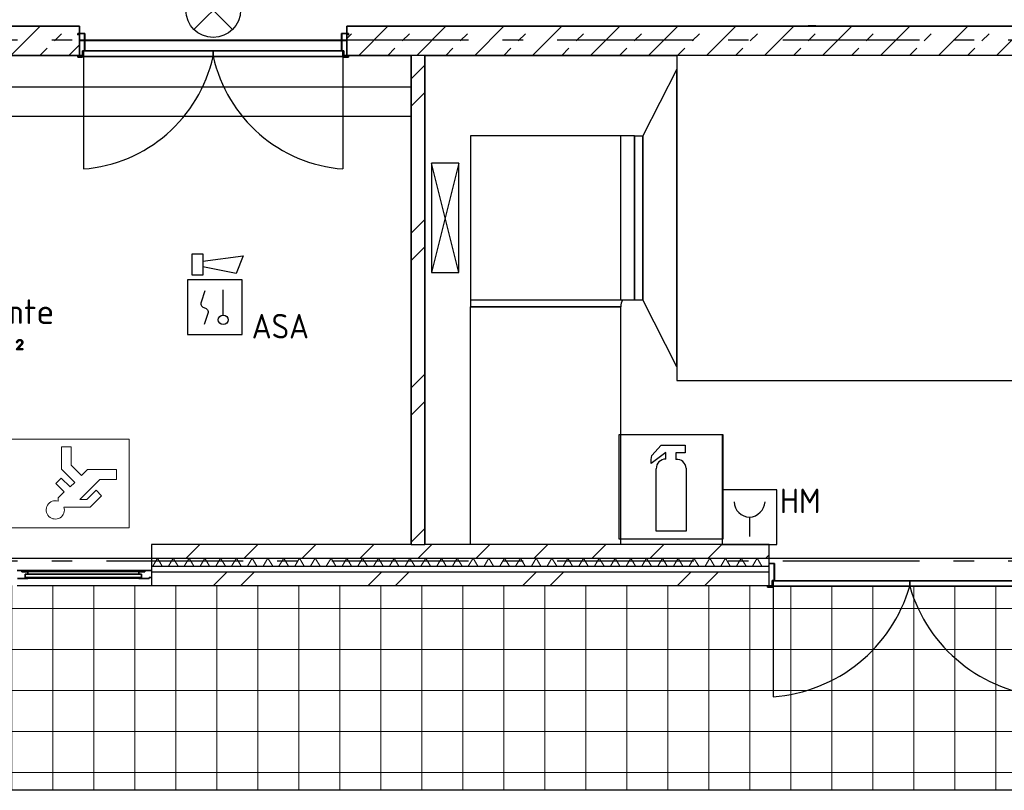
# Model space of a CAD drawing. Header units: millimetres. Extents: x -285236 to 84130, y -470 to 79511.
# Tile 99 of 192: x 19783 to 26988, y 11809 to 17450. Entities that reach past the tile are written whole.
import ezdxf
from ezdxf.enums import TextEntityAlignment as Align

# ---------------------------------------------------------------- set-up
doc = ezdxf.new("R2010")
doc.units = ezdxf.units.MM
doc.linetypes.add('NLRS_stramien', pattern=[1650, 1000, -250, 150, -250])
doc.layers.add('EL6511--', color=3, linetype='Continuous')
doc.layers.add('XREF', color=254, linetype='Continuous')
doc.styles.add('ISOCPEUR_3', font='isocpeur.ttf', dxfattribs={"height": 180})
doc.styles.add('STABICAD-018', font='ISOCP.SHX', dxfattribs={"height": 180})

# ---------------------------------------------------------------- blocks, each defined once
blk = doc.blocks.new('VB654NVI')
at = {"color": 0, "linetype": 'Continuous'}
for p, q in [((-1.414, 1.586), (1.414, 4.414)), ((-1.414, 4.414), (1.414, 1.586))]:
    blk.add_line(p, q, dxfattribs=at)
blk.add_circle((0, 3), 2, dxfattribs=at)
at = {"color": 0, "linetype": 'Continuous', "style": 'STABICAD-018'}
for tag, p in [('ARTICLECODE', (-2.661, 12.862)), ('FIREPROTECTION_PANEL', (0.003, 9.854)), ('CODING', (0, 7))]:
    blk.add_attdef(tag, text='', height=1.8, dxfattribs=at).set_placement(p, align=Align.MIDDLE)
blk = doc.blocks.new('VB655IS2')
at = {"color": 0, "linetype": 'Continuous'}
blk.add_lwpolyline([(-1.667, 2.333), (-1.667, 3.909), (-0.89, 3.909), (-0.89, 2.333)], close=True, dxfattribs=at)
blk.add_lwpolyline([(-0.89, 3.371), (2.061, 3.756), (1.543, 2.449), (-0.89, 2.948)], dxfattribs=at)
blk = doc.blocks.new('*U140')
at = {"color": 0, "linetype": 'Continuous'}
for p, q in [((-2, 2), (-2, -2)), ((2, 2), (-2, 2)), ((2, -2), (2, 2)), ((0.605, -0.604), (0.605, 1.267)), ((-2, -2), (2, -2))]:
    blk.add_line(p, q, dxfattribs=at)
blk.add_lwpolyline([(-0.748, 1.188), (-1.011, 0.35, 0.457698), (-0.759, -0.056, -0.462378), (-0.514, -0.46), (-0.78, -1.266)], format="xyb", dxfattribs=at)
blk.add_ellipse((0.605, -0.933), major_axis=(0.367, 0), ratio=0.909091, dxfattribs=at)
at = {"color": 0, "linetype": 'Continuous', "lineweight": 100}
blk.add_blockref('VB655IS2', (0, 0), dxfattribs=at)
at = {"color": 0, "linetype": 'Continuous', "style": 'STABICAD-018'}
for tag, p in [('CODING1', (0.435, 11.731)), ('CODING2', (0.709, 9.271)), ('ARTICLECODE', (2.213, 7.029)), ('FIREPROTECTION_PANEL', (2.213, 4.719)), ('FIREPROTECTION_ZONE', (1.704, 2.423)), ('FIREPROTECTION_HARDWARENUMBER', (13.458, 0.267))]:
    blk.add_attdef(tag, text='', height=1.8, dxfattribs=at).set_placement(p, align=Align.MIDDLE)
blk.add_attdef('TEXT1', (3.529, -3.381), '', height=1.8, dxfattribs=at)
blk = doc.blocks.new('VB653HAM')
at = {"color": 0, "linetype": 'Continuous'}
for p, q in [((-2, 5), (-2, 1)), ((2, 5), (-2, 5)), ((2, 1), (2, 5)), ((0, 3), (0, 1.593)), ((-2, 1), (2, 1))]:
    blk.add_line(p, q, dxfattribs=at)
for major_axis, ratio, start_param, end_param in [((-0.795, 0.795), 0.999959, 0.785419, 2.356174), ((0.819, 0.819), 0.942311, 3.956683, 5.468095)]:
    blk.add_ellipse((0, 4.124), major_axis=major_axis, ratio=ratio, start_param=start_param, end_param=end_param, dxfattribs=at)
at = {"color": 0, "linetype": 'Continuous', "style": 'STABICAD-018'}
for tag, p in [('CODING1', (-0.941, 16.073)), ('CODING2', (-0.667, 13.612)), ('ARTICLECODE', (0.806, 11.293)), ('FIREPROTECTION_PANEL', (0.806, 8.983)), ('FIREPROTECTION_ZONE', (0.329, 6.764)), ('FIREPROTECTION_HARDWARENUMBER', (8.604, 4.455))]:
    blk.add_attdef(tag, text='', height=1.8, dxfattribs=at).set_placement(p, align=Align.MIDDLE)
blk.add_attdef('TEXT1', (2.861, 0.017), '', height=1.8, dxfattribs=at)

msp = doc.modelspace()

# ---------------------------------------------------------------- hatches: boundary and pattern name
at = {"layer": 'XREF', "lineweight": 9}
h = msp.add_hatch(dxfattribs=at)
h.set_pattern_fill('FP_33', color=256, angle=45, style=0, pattern_type=2)
h.set_pattern_definition([(45, (23536.98, 17188.6), (-212.132, 212.132), []), (45, (23749.1, 17188.6), (-212.132, 212.132), [75, -75])])
h.paths.add_polyline_path([(30405.0364, 17188.6047), (30925.0962, 17188.6047), (30925.0962, 17402.6047), (22176.3696, 17402.6047), (22176.3696, 17188.6047), (29937.1584, 17188.6047)])
h.paths.add_polyline_path([(16148.8696, 17188.6047), (20221.3696, 17188.6047), (20221.3696, 17402.6047), (16148.8696, 17402.6047), (16148.8696, 17253.2502)])
h = msp.add_hatch(dxfattribs=at)
h.set_pattern_fill('FP_8', color=256, angle=45, style=0, pattern_type=2)
h.set_pattern_definition([(45, (-29374, 17038.6), (-565.685, 565.685), []), (45, (-29174, 17038.6), (-565.685, 565.685), [])])
h.paths.add_polyline_path([(22748.8696, 13608.6047), (22748.8696, 17188.6047), (22648.8696, 17188.6047), (22648.8696, 13608.6047)])
h = msp.add_hatch(dxfattribs=at)
h.set_pattern_fill('FP_242', color=256, style=0, pattern_type=2)
h.set_pattern_definition([(0, (-29773.96, 17038.63), (0, 300), []), (90, (-29773.96, 17038.63), (-300, 2e-14), [])])
h.paths.add_polyline_path([(24927.3119, 11808.7292), (27626.8696, 11808.7292), (27626.8696, 13308.6047), (27336.3696, 13308.6047), (27336.3696, 13297.1047), (27301.3696, 13297.1047), (27301.3696, 13308.6047), (27296.3696, 13308.6047), (27296.3696, 13302.1047), (25296.3696, 13302.1047), (25296.3696, 13308.6047), (25291.3696, 13308.6047), (25291.3696, 13297.1047), (25256.3696, 13297.1047), (25256.3696, 13308.6047), (15848.8696, 13308.6047), (15848.8696, 17102.6047), (4677.8696, 17102.6047), (4677.8696, 11808.7292), (21587.4143, 11808.7292)])
h.paths.add_polyline_path([(27302.8696, 13298.6047), (27334.8696, 13298.6047), (27334.8696, 13308.6047), (27302.8696, 13308.6047)])
h.paths.add_polyline_path([(25289.8696, 13298.6047), (25289.8696, 13308.6047), (25257.8696, 13308.6047), (25257.8696, 13298.6047), (25268.8696, 13298.6047)])
at = {"layer": 'XREF'}
msp.add_hatch(color=256, dxfattribs=at).paths.add_polyline_path([(24931.3146, 13648.6047), (24931.3146, 14411.1791), (24924.9235, 14410.1131), (24924.9235, 13648.6047), (24927.3119, 13648.6047)])
at = {"layer": 'XREF', "lineweight": 9}
h = msp.add_hatch(dxfattribs=at)
h.set_pattern_fill('FP_88', color=256, angle=45, style=0, pattern_type=2)
h.set_pattern_definition([(45, (-29773.96, 17038.63), (-212.132, 212.132), [])])
h.paths.add_polyline_path([(16198.8696, 13508.6047), (18793.8696, 13508.6047), (18793.8696, 13608.6047), (16048.8696, 13608.6047), (16048.8696, 13508.6047), (16148.8696, 13508.6047)])
h.paths.add_polyline_path([(24181.9582, 13508.6047), (25268.8696, 13508.6047), (25268.8696, 13608.6047), (20748.8696, 13608.6047), (20748.8696, 13508.6047), (23257.3631, 13508.6047)])
h.paths.add_polyline_path([(31607.1072, 13508.6047), (32862.1539, 13508.6047), (32962.1539, 13608.6047), (27323.8696, 13608.6047), (27323.8696, 13508.6047), (29937.1584, 13508.6047)])
h = msp.add_hatch(dxfattribs=at)
h.set_pattern_fill('FP_93', color=256, angle=60, style=0, pattern_type=2)
h.set_pattern_definition([(60, (24255.51, 13308.6), (-57.7525, 99.9697), []), (120, (24371.01, 13308.6), (-115.4525, -0.0303), [])])
h.paths.add_polyline_path([(27626.8696, 13448.6047), (32802.1539, 13448.6047), (32862.1539, 13508.6047), (27323.8696, 13508.6047), (27323.8696, 13448.6047)])
h.paths.add_polyline_path([(23257.3631, 13448.6047), (25268.8696, 13448.6047), (25268.8696, 13508.6047), (20748.8696, 13508.6047), (20748.8696, 13448.6047), (23081.9582, 13448.6047)])
h.paths.add_polyline_path([(18247.5166, 13448.6047), (18793.8696, 13448.6047), (18793.8696, 13508.6047), (15988.8696, 13508.6047), (15988.8696, 13448.6047), (16285.6056, 13448.6047)])
h.paths.add_polyline_path([(32996.2529, 13501.2823), (33003.5753, 13508.6047), (32988.9306, 13508.6047), (32996.0135, 13501.5218)])
h = msp.add_hatch(dxfattribs=at)
h.set_pattern_fill('FP_6', color=256, angle=45, style=0, pattern_type=2)
h.set_pattern_definition([(45, (-29374, 17038.6), (-565.685, 565.685), []), (45, (-29174, 17038.6), (-565.685, 565.685), [])])
h.paths.add_polyline_path([(32662.1539, 13308.6047), (32762.1539, 13408.6047), (27323.8696, 13408.6047), (27323.8696, 13308.6047), (31607.1072, 13308.6047)])
h.paths.add_polyline_path([(18247.5166, 13308.6047), (18793.8696, 13308.6047), (18793.8696, 13408.6047), (15848.8696, 13408.6047), (15848.8696, 13308.6047), (16285.6056, 13308.6047)])
h.paths.add_polyline_path([(20748.8696, 13308.6047), (25268.8696, 13308.6047), (25268.8696, 13408.6047), (20748.8696, 13408.6047)])

# ---------------------------------------------------------------- linework, layer by layer
at = {"layer": 'XREF', "lineweight": 35}
for p, q in [((20221.3696, 17402.6047), (19277.8696, 17402.6047)), ((20221.3696, 17188.6047), (20221.3696, 17402.6047)), ((30711.0962, 17402.6047), (22176.3696, 17402.6047)), ((22176.3696, 17402.6047), (22176.3696, 17188.6047)), ((20258.8696, 17350.1047), (20208.8696, 17350.1047)), ((20208.8696, 17350.1047), (20208.8696, 17338.6047)), ((20208.8696, 17338.6047), (20210.3696, 17338.6047)), ((20210.3696, 17338.6047), (20210.3696, 17348.6047)), ((20210.3696, 17348.6047), (20257.3696, 17348.6047)), ((20257.3696, 17348.6047), (20257.3696, 17223.6047)), ((20258.8696, 17222.1047), (20258.8696, 17350.1047)), ((22188.8696, 17350.1047), (22138.8696, 17350.1047)), ((22138.8696, 17350.1047), (22138.8696, 17222.1047)), ((22140.3696, 17223.6047), (22140.3696, 17348.6047)), ((22140.3696, 17348.6047), (22187.3696, 17348.6047)), ((22187.3696, 17348.6047), (22187.3696, 17338.6047)), ((22187.3696, 17338.6047), (22188.8696, 17338.6047)), ((22188.8696, 17338.6047), (22188.8696, 17350.1047)), ((20257.3696, 17223.6047), (20242.3696, 17223.6047)), ((20242.3696, 17223.6047), (20242.3696, 17178.6047)), ((20243.8696, 17177.1047), (20243.8696, 17222.1047)), ((20243.8696, 17222.1047), (20258.8696, 17222.1047)), ((21198.8696, 17222.1047), (20248.8696, 17222.1047)), ((20248.8696, 17222.1047), (20248.8696, 17182.1047)), ((21198.8696, 17182.1047), (21198.8696, 17222.1047)), ((22148.8696, 17222.1047), (21198.8696, 17222.1047)), ((21198.8696, 17222.1047), (21198.8696, 17182.1047)), ((22138.8696, 17222.1047), (22153.8696, 17222.1047)), ((22155.3696, 17223.6047), (22140.3696, 17223.6047)), ((22148.8696, 17182.1047), (22148.8696, 17222.1047)), ((22153.8696, 17222.1047), (22153.8696, 17177.1047)), ((22155.3696, 17178.6047), (22155.3696, 17223.6047)), ((16148.8696, 17188.6047), (20221.3696, 17188.6047)), ((20210.3696, 17188.6047), (20208.8696, 17188.6047)), ((20208.8696, 17188.6047), (20208.8696, 17177.1047)), ((20208.8696, 17177.1047), (20243.8696, 17177.1047)), ((20210.3696, 17178.6047), (20210.3696, 17188.6047)), ((20242.3696, 17178.6047), (20210.3696, 17178.6047)), ((20248.8696, 17182.1047), (21198.8696, 17182.1047)), ((21198.8696, 17182.1047), (22148.8696, 17182.1047)), ((22153.8696, 17177.1047), (22188.8696, 17177.1047)), ((22187.3696, 17178.6047), (22155.3696, 17178.6047)), ((22176.3696, 17188.6047), (22648.8696, 17188.6047)), ((22188.8696, 17188.6047), (22187.3696, 17188.6047)), ((22187.3696, 17188.6047), (22187.3696, 17178.6047)), ((22188.8696, 17177.1047), (22188.8696, 17188.6047)), ((22648.8696, 17188.6047), (22648.8696, 13608.6047)), ((22748.8696, 13608.6047), (22748.8696, 17188.6047)), ((22748.8696, 17188.6047), (24593.0514, 17188.6047)), ((19799.8696, 13417.6801), (19763.8696, 13417.6801)), ((19799.8696, 13408.6045), (19799.8696, 13417.6801)), ((19842.3058, 13408.6045), (19799.8696, 13408.6045)), ((19842.3058, 13390.4046), (19842.3058, 13408.6045)), ((20697.8696, 13408.6045), (20655.4335, 13408.6045)), ((20655.4335, 13408.6045), (20655.4335, 13390.4046)), ((20748.8696, 13417.6801), (20697.8696, 13417.6801)), ((20697.8696, 13417.6801), (20697.8696, 13408.6045)), ((25306.3696, 13470.1047), (25268.8696, 13470.1047)), ((25268.8696, 13468.6047), (25304.8696, 13468.6047)), ((25304.8696, 13468.6047), (25304.8696, 13343.6047)), ((25306.3696, 13342.1047), (25306.3696, 13470.1047)), ((19766.3113, 13358.6047), (19842.3113, 13358.6047)), ((19823.3058, 13366.4046), (19823.3058, 13390.4046)), ((19823.3058, 13390.4046), (19842.3058, 13390.4046)), ((19842.3113, 13366.4046), (19823.3058, 13366.4046)), ((20674.3609, 13390.5029), (19823.3784, 13390.5029)), ((19823.3784, 13390.5029), (19823.3784, 13366.5029)), ((19823.3784, 13366.5029), (20674.3609, 13366.5029)), ((19842.3113, 13358.6047), (19842.3113, 13366.4046)), ((20674.4335, 13366.4046), (20655.428, 13366.4046)), ((20655.428, 13366.4046), (20655.428, 13358.6047)), ((20655.428, 13358.6047), (20731.428, 13358.6047)), ((20655.4335, 13390.4046), (20674.4335, 13390.4046)), ((20674.3609, 13366.5029), (20674.3609, 13390.5029)), ((20674.4335, 13390.4046), (20674.4335, 13366.4046)), ((20731.428, 13358.6047), (20731.428, 13367.68)), ((20731.428, 13367.68), (20748.8696, 13367.68)), ((25304.8696, 13343.6047), (25289.8696, 13343.6047)), ((25289.8696, 13343.6047), (25289.8696, 13298.6047)), ((25291.3696, 13297.1047), (25291.3696, 13342.1047)), ((25291.3696, 13342.1047), (25306.3696, 13342.1047)), ((26296.3696, 13342.1047), (25296.3696, 13342.1047)), ((25296.3696, 13342.1047), (25296.3696, 13302.1047)), ((26296.3696, 13302.1047), (26296.3696, 13342.1047)), ((27296.3696, 13342.1047), (26296.3696, 13342.1047)), ((26296.3696, 13342.1047), (26296.3696, 13302.1047)), ((25256.3696, 13308.6047), (25256.3696, 13297.1047)), ((25256.3696, 13297.1047), (25291.3696, 13297.1047)), ((25257.8696, 13298.6047), (25257.8696, 13308.6047)), ((25289.8696, 13298.6047), (25257.8696, 13298.6047)), ((25296.3696, 13302.1047), (26296.3696, 13302.1047)), ((26296.3696, 13302.1047), (27296.3696, 13302.1047))]:
    msp.add_line(p, q, dxfattribs=at)
at = {"layer": 'XREF', "lineweight": 18}
for p, q in [((25553.3762, 17407.6047), (25608.3762, 17407.6047)), ((25553.3762, 17402.6047), (25553.3762, 17407.6047)), ((25608.3762, 17402.6047), (25608.3762, 17407.6047))]:
    msp.add_line(p, q, dxfattribs=at)
at = {"layer": 'XREF', "linetype": 'NLRS_stramien'}
for p, q in [((-47232.6128, 17302.6047), (64223.889, 17302.6047)), ((-47232.6128, 13488.6047), (64223.889, 13488.6047))]:
    msp.add_line(p, q, dxfattribs=at)
at = {"layer": 'XREF'}
for p, q in [((20221.3696, 17302.6047), (20257.3696, 17302.6047)), ((20257.3696, 17295.6047), (20221.3696, 17295.6047)), ((20258.8696, 17302.6047), (22138.8696, 17302.6047)), ((22138.8696, 17295.6047), (20258.8696, 17295.6047)), ((22140.3696, 17302.6047), (22176.3696, 17302.6047)), ((22176.3696, 17295.6047), (22140.3696, 17295.6047)), ((20242.3696, 17188.6047), (20221.3696, 17188.6047)), ((20248.8696, 17188.6047), (20243.8696, 17188.6047)), ((20248.8696, 17182.1047), (20248.8696, 16357.3286)), ((22153.8696, 17188.6047), (22148.8696, 17188.6047)), ((22148.8696, 17182.1047), (22148.8696, 16357.3286)), ((22176.3696, 17188.6047), (22155.3696, 17188.6047)), ((24593.0514, 17188.6047), (24593.0514, 15999.1047)), ((27867.5514, 17188.6047), (24593.0514, 17188.6047)), ((24592.0514, 17088.6047), (24342.0514, 16599.1047)), ((24592.0514, 17088.6047), (24592.0514, 15999.1047)), ((24592.0514, 14909.6047), (24592.0514, 17088.6047)), ((24592.0514, 17088.6047), (24593.0514, 17088.6047)), ((19348.8696, 16958.6047), (22648.8696, 16958.6047)), ((19348.8696, 16743.6047), (22648.8696, 16743.6047)), ((24181.9582, 16599.1047), (23081.9582, 16599.1047)), ((23081.9582, 16599.1047), (23081.9582, 15399.1047)), ((24181.9582, 15399.1047), (24181.9582, 16599.1047)), ((24281.9582, 16599.1047), (24181.9582, 16599.1047)), ((24281.9582, 15399.1047), (24281.9582, 16599.1047)), ((24281.9582, 16599.1047), (24342.0514, 16599.1047)), ((24281.9582, 16599.1047), (24281.9582, 15399.1047)), ((24342.0514, 16599.1047), (24342.0514, 15399.1047)), ((24342.0514, 15399.1047), (24342.0514, 16599.1047)), ((22796.6413, 16399.1047), (22796.6413, 15599.1047)), ((22996.6413, 16399.1047), (22796.6413, 16399.1047)), ((22996.6413, 15599.1047), (22796.6413, 16399.1047)), ((22996.6413, 16399.1047), (22796.6413, 15599.1047)), ((22996.6413, 15599.1047), (22996.6413, 16399.1047)), ((24592.0514, 15999.1047), (24592.0514, 14909.6047)), ((24593.0514, 15999.1047), (24593.0514, 14809.6047)), ((22796.6413, 15599.1047), (22996.6413, 15599.1047)), ((23081.9582, 15399.1047), (24181.9582, 15399.1047)), ((23081.9582, 15349.1047), (24181.9582, 15349.1047)), ((23081.9582, 13608.6047), (23081.9582, 15349.1047)), ((24181.9582, 15349.1047), (23081.9582, 15349.1047)), ((24181.9582, 15399.1047), (24281.9582, 15399.1047)), ((24181.9582, 13608.6047), (24181.9582, 15349.1047)), ((24281.9582, 15399.1047), (24342.0514, 15399.1047)), ((24592.0514, 14909.6047), (24342.0514, 15399.1047)), ((24593.0514, 14909.6047), (24592.0514, 14909.6047)), ((24593.0514, 14809.6047), (27867.5514, 14809.6047)), ((24931.3146, 14411.1791), (24168.6903, 14411.1791)), ((24168.6903, 14411.1791), (24168.6903, 13648.6047)), ((24931.3146, 13648.6047), (24931.3146, 14411.1791)), ((24510.8954, 14282.4425), (24404.5181, 14200.689)), ((24410.0677, 14259.1599), (24477.0279, 14335.4077)), ((24477.0279, 14335.4077), (24653.5276, 14335.4077)), ((24510.8954, 14233.4661), (24510.8954, 14282.4425)), ((24653.5276, 14279.5761), (24585.7322, 14279.5761)), ((24585.7322, 14279.5761), (24585.7322, 14231.3589)), ((24653.5276, 14335.4077), (24653.5276, 14279.5761)), ((24404.5181, 14229.4003), (24410.0677, 14259.1599)), ((24404.5181, 14200.689), (24404.5181, 14229.4003)), ((24440.7921, 13705.7882), (24440.7921, 14163.3628)), ((24659.1482, 14166.0485), (24659.1482, 13705.7882)), ((24659.1482, 13705.7882), (24440.7921, 13705.7882)), ((24168.6903, 13648.6047), (24931.3146, 13648.6047)), ((22648.8696, 13608.6047), (20748.8696, 13608.6047)), ((20748.8696, 13608.6047), (20748.8696, 13308.6047)), ((25268.8696, 13608.6047), (22748.8696, 13608.6047)), ((25268.8696, 13308.6047), (25268.8696, 13608.6047)), ((18793.8696, 13508.6047), (20748.8696, 13508.6047)), ((25268.8696, 13508.6047), (27323.8696, 13508.6047)), ((20697.8696, 13417.6801), (19799.8696, 13417.6801)), ((20655.4335, 13408.6045), (19842.3058, 13408.6045)), ((20655.428, 13366.4046), (19842.3113, 13366.4046)), ((20655.428, 13358.6047), (19842.3113, 13358.6047)), ((19763.8696, 13308.6047), (20748.8696, 13308.6047)), ((20748.8696, 13308.6047), (25268.8696, 13308.6047)), ((25268.8696, 13308.6047), (25289.8696, 13308.6047)), ((25291.3696, 13308.6047), (25296.3696, 13308.6047)), ((25296.3696, 13302.1047), (25296.3696, 12493.274)), ((33028.7913, 11808.7292), (4677.8696, 11808.7292))]:
    msp.add_line(p, q, dxfattribs=at)
at = {"layer": 'XREF', "lineweight": 25}
for p, q in [((22748.8696, 17188.6047), (22648.8696, 17188.6047)), ((22648.8696, 13608.6047), (22748.8696, 13608.6047)), ((20748.8696, 13508.6047), (25268.8696, 13508.6047)), ((20748.8696, 13448.6047), (25268.8696, 13448.6047)), ((20748.8696, 13408.6047), (25268.8696, 13408.6047))]:
    msp.add_line(p, q, dxfattribs=at)
at = {"layer": 'XREF', "lineweight": 13}
for p, q in [((24924.9235, 14411.1791), (24168.6903, 14411.1791)), ((24168.6903, 14411.1791), (24168.6903, 13648.6047)), ((24924.9235, 13648.6047), (24924.9235, 14411.1791)), ((20583.8774, 14379.7748), (19036.0503, 14379.7748)), ((20583.8774, 13729.7452), (20583.8774, 14379.7748)), ((20088.8188, 14158.9866), (20088.8188, 14322.9271)), ((20088.8188, 14322.9271), (20159.8784, 14322.9271)), ((20159.8784, 14322.9271), (20159.8784, 14188.4205)), ((20185.4361, 14062.3692), (20088.8188, 14158.9866)), ((20159.8784, 14188.4205), (20235.6829, 14112.616)), ((20235.6829, 14112.616), (20279.2651, 14156.1982)), ((20279.2651, 14156.1982), (20491.5806, 14156.1982)), ((20491.5806, 14156.1982), (20491.5806, 14085.1385)), ((20047.5718, 14054.5488), (20087.7692, 14094.7462)), ((20108.7452, 13993.3754), (20047.5718, 14054.5488)), ((20087.7692, 14094.7462), (20152.7911, 14029.7242)), ((20152.7911, 14029.7242), (20185.4361, 14062.3692)), ((20368.995, 14085.1385), (20222.4788, 13938.6223)), ((20491.5806, 14085.1385), (20368.995, 14085.1385)), ((20064.784, 13949.4143), (20108.7452, 13993.3754)), ((20275.2531, 13938.6223), (20342.4648, 14005.834)), ((20342.4648, 14005.834), (20382.6622, 13965.6367)), ((20064.784, 13925.0382), (20064.784, 13949.4143)), ((20222.4788, 13938.6223), (20275.2531, 13938.6223)), ((20382.6622, 13965.6367), (20299.7705, 13882.7449)), ((20299.7705, 13882.7449), (20107.0773, 13882.7449)), ((19036.0503, 13729.7452), (20583.8774, 13729.7452)), ((24168.6903, 13648.6047), (24924.9235, 13648.6047))]:
    msp.add_line(p, q, dxfattribs=at)
at = {"layer": 'XREF'}
for centre, radius, start, end in [((20166.4195, 17411.8031), 1057.6931, 274.47090121, 347.45717394), ((22231.3198, 17411.8031), 1057.6931, 192.54282606, 265.52909879), ((24281.9582, 15349.1047), 1200, 177.60883658, 180), ((24281.9582, 15349.1047), 100, 149.66827281, 180), ((24510.8954, 14163.3628), 70.1034, 90, 180), ((24593.3903, 14166.0485), 65.7579, 0, 96.68782412), ((25213.9195, 13617.8031), 1127.5477, 274.19340475, 343.74058378), ((27378.8198, 13617.8031), 1127.5477, 196.25941622, 265.80659525)]:
    msp.add_arc(centre, radius, start, end, dxfattribs=at)
at = {"layer": 'XREF', "lineweight": 13}
msp.add_arc((20043.6239, 13861.5848), 66.8886, 71.5577374, 18.4422626, dxfattribs=at)

# ---------------------------------------------------------------- block references
at = {"layer": 'EL6511--', "linetype": 'Continuous', "lineweight": 100, "xscale": 100, "yscale": 100, "zscale": 100, "rotation": 90.00000000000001}
msp.add_blockref('VB654NVI', (21499.5096, 17520.4875), dxfattribs=at)
at = {"layer": 'EL6511--', "linetype": 'Continuous', "lineweight": 100}
ref = msp.add_blockref('*U140', (21212.1216, 15346.5134), dxfattribs=dict(at, xscale=100, yscale=100, zscale=100))
ref.add_attrib('TEXT1', 'ASA', dxfattribs={"layer": '0', "color": 1, "linetype": 'Continuous', "lineweight": 100, "height": 180, "style": 'STABICAD-018'}).set_placement((21690.6207, 15206.3434), align=Align.MIDDLE)
ref = msp.add_blockref('VB653HAM', (25124.9235, 13508.6047), dxfattribs=dict(at, xscale=100, yscale=100, zscale=100))
ref.add_attrib('TEXT1', 'HM', dxfattribs={"layer": '0', "color": 1, "linetype": 'Continuous', "lineweight": 100, "height": 180, "style": 'STABICAD-018'}).set_placement((25644.0624, 13837.7429), align=Align.RIGHT)

# ---------------------------------------------------------------- texts
at = {"layer": 'XREF', "char_height": 180, "attachment_point": 1, "style": 'ISOCPEUR_3'}
for s, insert, width in [('Spoelruimte', (18742.2989, 15403.0396), 1563.290625), ('23.27 m²', (18905.8779, 15113.4332), 1146.413125)]:
    msp.add_mtext(s, dxfattribs=dict(at, insert=insert, width=width))

doc.saveas('drawing.dxf')
